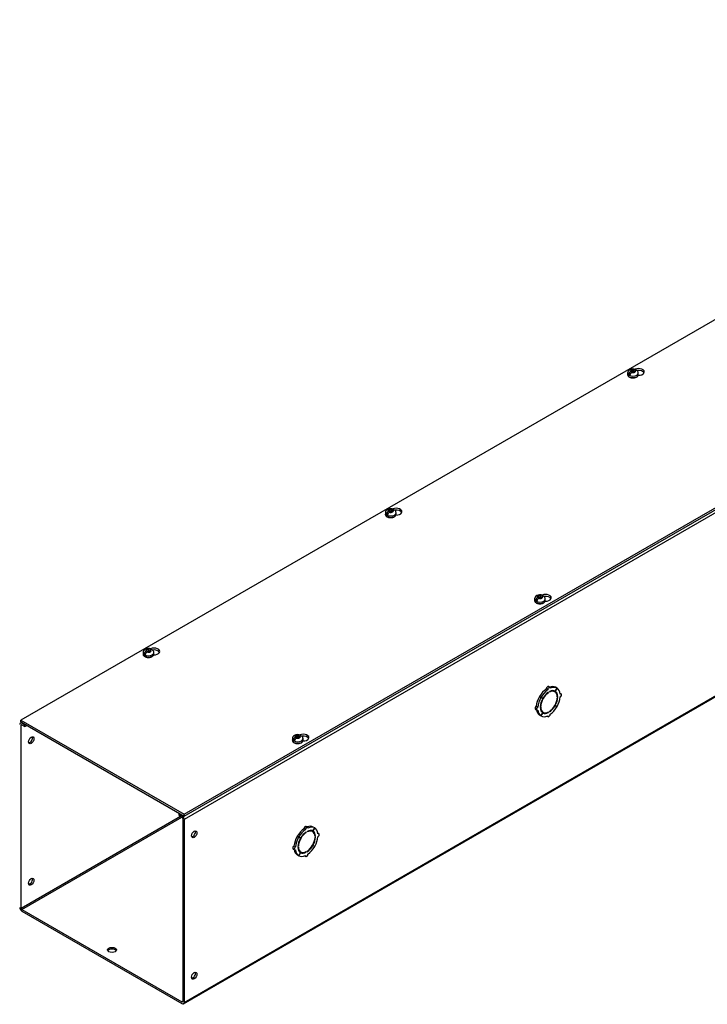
# Model space of a CAD drawing. Header units: inches. Extents: x 1 to 299, y -2 to 199.
# Tile 8 of 14: x 205 to 229, y 104 to 139. Entities that reach past the tile are written whole.
import ezdxf

# ---------------------------------------------------------------- set-up
doc = ezdxf.new("R2010")
doc.units = ezdxf.units.IN
doc.header["$MEASUREMENT"] = 0
for name, color, linetype in [('COM56318-1', 7, 'Continuous'), ('COM70724-6', 7, 'Continuous'), ('Default', 7, 'Continuous'), ('SCS19515', 7, 'Continuous')]:
    doc.layers.add(name, color=color, linetype=linetype)

# ---------------------------------------------------------------- blocks, each defined once
blk = doc.blocks.new('SE3')
at = {"layer": 'COM56318-1', "color": 7, "linetype": 'Continuous'}
for p, q in [((247.381, 138.46), (204.999, 113.99)), ((210.714, 110.691), (253.096, 135.16)), ((210.714, 110.627), (253.096, 135.097)), ((204.999, 113.99), (210.714, 110.691)), ((204.999, 113.926), (204.999, 113.99)), ((204.999, 113.926), (210.714, 110.627)), ((210.714, 110.627), (210.714, 110.691))]:
    blk.add_line(p, q, dxfattribs=at)
for centre, major_axis, start_param, end_param in [((226.626, 126.196), (-0.203, 0), 1.52328, 5.342971), ((226.626, 126.132), (0.203, 0), 0.275127, 1.792611), ((218.14, 121.297), (-0.203, 0), 1.52328, 5.342971), ((218.14, 121.233), (0.203, 0), 0.275127, 1.792611), ((223.369, 118.278), (-0.203, 0), 1.52328, 5.342971), ((223.369, 118.214), (0.203, 0), 0.275127, 1.792611), ((209.655, 116.398), (-0.203, 0), 1.52328, 5.342971), ((209.655, 116.334), (0.203, 0), 0.275127, 1.792611), ((214.883, 113.379), (-0.203, 0), 1.52328, 5.342971), ((214.883, 113.315), (0.203, 0), 0.275127, 1.792611)]:
    blk.add_ellipse(centre, major_axis=major_axis, ratio=0.57735, start_param=start_param, end_param=end_param, dxfattribs=at)
at = {"layer": 'COM70724-6', "color": 7, "linetype": 'Continuous'}
for p, q in [((295.566, 159.503), (210.714, 110.513)), ((210.691, 104.05), (295.544, 153.039)), ((210.714, 104.099), (295.566, 153.089)), ((223.448, 115.056), (223.397, 115.086)), ((223.478, 114.954), (223.462, 114.963)), ((223.524, 115.136), (223.473, 115.165)), ((223.478, 114.954), (223.478, 114.974)), ((223.507, 114.99), (223.507, 114.97)), ((223.699, 114.983), (223.648, 115.012)), ((223.773, 115.113), (223.71, 115.005)), ((223.712, 115.004), (223.71, 115.005)), ((223.712, 115.004), (223.775, 115.112)), ((223.773, 115.113), (223.722, 115.143)), ((223.775, 115.112), (223.773, 115.113)), ((223.919, 114.908), (223.885, 114.927)), ((223.21, 114.786), (223.159, 114.815)), ((223.159, 114.815), (223.222, 114.779)), ((223.212, 114.79), (223.162, 114.819)), ((223.224, 114.783), (223.162, 114.819)), ((223.21, 114.786), (223.273, 114.75)), ((223.275, 114.753), (223.212, 114.79)), ((223.273, 114.75), (223.222, 114.779)), ((223.275, 114.753), (223.224, 114.783)), ((223.802, 114.82), (223.782, 114.831)), ((223.784, 114.81), (223.802, 114.82)), ((223.802, 114.787), (223.784, 114.777)), ((223.015, 114.372), (223.066, 114.343)), ((223.097, 114.448), (223.046, 114.478)), ((223.183, 114.463), (223.201, 114.473)), ((223.201, 114.441), (223.183, 114.431)), ((223.201, 114.473), (223.185, 114.483)), ((223.273, 114.247), (223.21, 114.139)), ((223.212, 114.138), (223.275, 114.246)), ((223.235, 114.298), (223.286, 114.268)), ((223.275, 114.246), (223.273, 114.247)), ((223.478, 114.26), (223.459, 114.271)), ((223.478, 114.26), (223.478, 114.281)), ((223.507, 114.297), (223.507, 114.277)), ((223.71, 114.497), (223.698, 114.505)), ((223.712, 114.501), (223.7, 114.508)), ((223.71, 114.497), (223.773, 114.461)), ((223.775, 114.465), (223.712, 114.501)), ((205.022, 113.913), (204.977, 113.888)), ((205.053, 113.895), (205.031, 113.882)), ((223.21, 114.139), (223.159, 114.168)), ((223.212, 114.138), (223.21, 114.139)), ((223.427, 114.135), (223.461, 114.115)), ((205.006, 113.809), (205.031, 113.824)), ((205.006, 107.394), (205.006, 113.809)), ((205.031, 113.882), (205.132, 113.824)), ((205.031, 113.824), (205.132, 113.766)), ((205.132, 113.824), (205.154, 113.837)), ((205.132, 113.766), (205.132, 113.824)), ((205.132, 113.766), (205.205, 113.808)), ((210.586, 110.616), (205.006, 107.394)), ((205.031, 107.35), (210.637, 110.587)), ((210.559, 110.716), (210.537, 110.704)), ((210.537, 110.704), (210.637, 110.646)), ((210.537, 110.645), (210.537, 110.704)), ((210.537, 110.645), (210.637, 110.587)), ((210.637, 110.646), (210.659, 110.659)), ((210.663, 110.543), (210.663, 104.128)), ((210.714, 110.513), (210.714, 104.099)), ((214.963, 110.157), (214.912, 110.187)), ((215.038, 110.237), (214.988, 110.266)), ((215.021, 110.091), (215.021, 110.071)), ((215.213, 110.084), (215.163, 110.113)), ((215.287, 110.214), (215.225, 110.106)), ((215.227, 110.105), (215.225, 110.106)), ((215.227, 110.105), (215.29, 110.213)), ((215.287, 110.214), (215.236, 110.244)), ((215.29, 110.213), (215.287, 110.214)), ((214.725, 109.887), (214.674, 109.916)), ((214.674, 109.916), (214.737, 109.88)), ((214.727, 109.891), (214.676, 109.92)), ((214.739, 109.884), (214.676, 109.92)), ((214.725, 109.887), (214.788, 109.851)), ((214.789, 109.854), (214.727, 109.891)), ((214.788, 109.851), (214.737, 109.88)), ((214.789, 109.854), (214.739, 109.884)), ((214.993, 110.055), (214.977, 110.064)), ((214.993, 110.055), (214.993, 110.075)), ((215.316, 109.921), (215.297, 109.932)), ((215.299, 109.911), (215.316, 109.921)), ((215.316, 109.888), (215.299, 109.878)), ((215.434, 110.009), (215.4, 110.028)), ((214.53, 109.473), (214.581, 109.444)), ((214.612, 109.549), (214.561, 109.579)), ((214.698, 109.564), (214.716, 109.575)), ((214.716, 109.542), (214.698, 109.532)), ((214.716, 109.575), (214.699, 109.584)), ((214.75, 109.399), (214.801, 109.369)), ((215.021, 109.398), (215.021, 109.378)), ((215.225, 109.598), (215.213, 109.606)), ((215.227, 109.602), (215.214, 109.609)), ((215.225, 109.598), (215.287, 109.562)), ((215.29, 109.566), (215.227, 109.602)), ((214.725, 109.24), (214.674, 109.269)), ((214.788, 109.348), (214.725, 109.24)), ((214.727, 109.239), (214.725, 109.24)), ((214.727, 109.239), (214.789, 109.347)), ((214.789, 109.347), (214.788, 109.348)), ((214.942, 109.236), (214.976, 109.216)), ((214.993, 109.361), (214.974, 109.373)), ((214.993, 109.361), (214.993, 109.382)), ((205.031, 107.35), (210.637, 104.114)), ((205.031, 107.292), (210.637, 104.055)), ((210.663, 104.128), (210.637, 104.114))]:
    blk.add_line(p, q, dxfattribs=at)
for centre, major_axis, start_param, end_param in [((223.442, 114.655), (0.281, 0.487), 0.896739, 1.566433), ((223.492, 114.625), (-0.206, -0.357), 3.975495, 5.449283), ((223.492, 114.625), (0.281, 0.487), 0.896739, 1.566433), ((223.492, 114.625), (0.219, 0.379), 0.831128, 1.566433), ((223.442, 115.111), (-0.0313, -0.0541), 3.141593, 5.497787), ((223.492, 115.082), (-0.0313, -0.0541), 2.356194, 5.497787), ((223.442, 114.655), (0.281, 0.487), 0.004363, 0.620067), ((223.492, 114.625), (-0.206, -0.357), 2.404698, 3.878487), ((223.492, 114.625), (0.219, 0.379), 0.004363, 0.739668), ((223.492, 114.625), (0.281, 0.487), 0.004363, 0.674057), ((223.442, 114.655), (-0.206, -0.357), 3.141593, 3.271499), ((223.442, 114.655), (0.219, 0.379), 5.920402, 6.166551), ((223.492, 114.625), (0.219, 0.379), 5.543517, 6.278822), ((223.492, 114.625), (0.281, 0.487), 5.609128, 6.278822), ((223.442, 114.655), (-0.281, -0.487), 4.716752, 5.386446), ((223.492, 114.625), (-0.281, -0.487), 4.716752, 5.386446), ((223.492, 114.625), (-0.219, -0.379), 4.716752, 5.452057), ((223.492, 114.625), (0.206, 0.357), 3.975495, 5.449283), ((223.492, 114.625), (0.219, 0.379), 4.716752, 5.452057), ((223.492, 114.625), (0.281, 0.487), 4.716752, 5.386446), ((223.888, 114.854), (-0.0312, -0.0541), 0.785398, 3.926991), ((223.046, 114.427), (0.0313, 0.0541), 0.785398, 3.141593), ((223.442, 114.655), (-0.281, -0.487), 5.663118, 6.278822), ((223.097, 114.397), (0.0312, 0.0541), 0.785398, 3.926991), ((223.492, 114.625), (-0.281, -0.487), 5.609128, 6.278822), ((223.492, 114.625), (-0.219, -0.379), 5.543517, 6.278822), ((223.492, 114.625), (0.206, 0.357), 2.404698, 3.878487), ((223.442, 114.655), (0.206, 0.357), 3.011687, 3.141593), ((223.442, 114.655), (-0.219, -0.379), 0.116634, 0.362784), ((223.492, 114.625), (-0.219, -0.379), 0.004363, 0.739668), ((223.492, 114.625), (-0.219, -0.379), 0.831128, 1.566433), ((223.492, 114.625), (-0.281, -0.487), 0.896739, 1.566433), ((205.031, 113.794), (0.054, -0.0935), 2.356194, 3.926991), ((223.492, 114.625), (-0.281, -0.487), 0.004363, 0.674057), ((223.492, 114.169), (0.0312, 0.0541), 2.356194, 5.497787), ((205.031, 113.794), (0.018, -0.0312), 2.356194, 3.926991), ((205.309, 113.314), (0.067, 0.115), 3.534412, 5.890366), ((210.637, 110.558), (-0.054, 0.0935), 3.926991, 5.497787), ((210.637, 110.558), (-0.018, 0.0312), 3.926991, 5.497787), ((211.016, 110.019), (-0.067, -0.115), 0.392819, 2.748773), ((214.956, 109.756), (0.281, 0.487), 0.896739, 1.566433), ((215.007, 109.726), (0.281, 0.487), 0.896739, 1.566433), ((214.956, 110.212), (-0.0312, -0.0541), 3.141593, 5.497787), ((215.007, 110.183), (-0.0313, -0.0541), 2.356194, 5.497787), ((215.007, 109.726), (-0.206, -0.357), 2.404698, 3.878487), ((215.007, 109.726), (0.219, 0.379), 0.004363, 0.739668), ((214.956, 109.756), (0.281, 0.487), 0.004363, 0.620067), ((215.007, 109.726), (0.281, 0.487), 0.004363, 0.674057), ((214.956, 109.756), (-0.206, -0.357), 3.141593, 3.271499), ((214.956, 109.756), (0.219, 0.379), 5.920402, 6.166551), ((215.007, 109.726), (0.219, 0.379), 5.543517, 6.278822), ((215.007, 109.726), (0.281, 0.487), 5.609128, 6.278822), ((214.956, 109.756), (-0.281, -0.487), 4.716752, 5.386446), ((215.007, 109.726), (-0.281, -0.487), 4.716752, 5.386446), ((215.007, 109.726), (-0.219, -0.379), 4.716752, 5.452057), ((215.007, 109.726), (-0.206, -0.357), 3.975495, 5.449283), ((215.007, 109.726), (0.219, 0.379), 0.831128, 1.566433), ((215.007, 109.726), (0.206, 0.357), 3.975495, 5.449283), ((215.007, 109.726), (0.219, 0.379), 4.716752, 5.452057), ((215.007, 109.726), (0.281, 0.487), 4.716752, 5.386446), ((215.402, 109.955), (-0.0313, -0.0541), 0.785398, 3.926991), ((214.561, 109.528), (0.0313, 0.0541), 0.785398, 3.141593), ((214.956, 109.756), (-0.281, -0.487), 5.663118, 6.278822), ((214.612, 109.498), (0.0313, 0.0541), 0.785398, 3.926991), ((215.007, 109.726), (-0.281, -0.487), 5.609128, 6.278822), ((215.007, 109.726), (-0.219, -0.379), 5.543517, 6.278822), ((215.007, 109.726), (0.206, 0.357), 2.404698, 3.878487), ((214.956, 109.756), (0.206, 0.357), 3.011686, 3.141593), ((215.007, 109.726), (-0.219, -0.379), 0.831128, 1.566433), ((215.007, 109.726), (-0.281, -0.487), 0.896739, 1.566433), ((215.007, 109.726), (-0.281, -0.487), 0.004363, 0.674057), ((214.956, 109.756), (-0.219, -0.379), 0.116634, 0.362783), ((215.007, 109.726), (-0.219, -0.379), 0.004363, 0.739668), ((215.007, 109.27), (0.0312, 0.0541), 2.356194, 5.497787), ((205.309, 108.356), (0.067, 0.115), 3.534412, 5.890366), ((205.031, 107.38), (-0.054, 0.0935), 0.785398, 2.356194), ((205.031, 107.38), (-0.018, 0.0312), 0.785398, 2.356194), ((208.188, 105.877), (-0.156, 0), 3.473487, 5.951291), ((211.016, 105.061), (-0.067, -0.115), 0.392819, 2.748773), ((210.637, 104.143), (-0.018, 0.0312), 2.356194, 3.926991), ((210.637, 104.143), (-0.054, 0.0935), 2.356194, 3.926991)]:
    blk.add_ellipse(centre, major_axis=major_axis, ratio=0.57735, start_param=start_param, end_param=end_param, dxfattribs=at)
for centre, major_axis in [((205.359, 113.285), (0.067, 0.115)), ((211.067, 109.989), (-0.066, -0.115)), ((205.359, 108.327), (0.067, 0.115)), ((208.188, 105.936), (-0.156, 0)), ((211.067, 105.032), (-0.067, -0.115))]:
    blk.add_ellipse(centre, major_axis=major_axis, ratio=0.57735, dxfattribs=at)
at = {"layer": 'SCS19515', "color": 7, "linetype": 'Continuous'}
for p, q in [((226.246, 126.154), (226.246, 126.105)), ((226.354, 126.145), (226.282, 126.103)), ((226.377, 126.22), (226.347, 126.202)), ((226.377, 126.26), (226.447, 126.26)), ((226.377, 126.22), (226.377, 126.26)), ((226.377, 126.22), (226.377, 126.169)), ((226.377, 126.198), (226.447, 126.198)), ((226.389, 126.177), (226.42, 126.195)), ((226.489, 126.195), (226.42, 126.195)), ((226.478, 126.277), (226.447, 126.26)), ((226.447, 126.198), (226.447, 126.26)), ((226.489, 126.223), (226.447, 126.198)), ((226.489, 126.235), (226.52, 126.253)), ((226.489, 126.235), (226.489, 126.195)), ((226.621, 126.105), (226.621, 126.154)), ((217.761, 121.255), (217.761, 121.206)), ((217.868, 121.246), (217.797, 121.204)), ((217.892, 121.321), (217.861, 121.303)), ((217.892, 121.361), (217.962, 121.361)), ((217.892, 121.321), (217.892, 121.361)), ((217.892, 121.321), (217.892, 121.27)), ((217.892, 121.299), (217.962, 121.299)), ((217.904, 121.278), (217.934, 121.296)), ((218.004, 121.296), (217.934, 121.296)), ((217.992, 121.379), (217.962, 121.361)), ((217.962, 121.299), (217.962, 121.361)), ((218.004, 121.324), (217.962, 121.299)), ((218.004, 121.336), (218.035, 121.354)), ((218.004, 121.336), (218.004, 121.296)), ((218.136, 121.206), (218.136, 121.255)), ((222.989, 118.236), (222.989, 118.187)), ((223.097, 118.227), (223.025, 118.186)), ((223.12, 118.302), (223.09, 118.284)), ((223.12, 118.342), (223.19, 118.342)), ((223.12, 118.302), (223.12, 118.342)), ((223.12, 118.302), (223.12, 118.251)), ((223.12, 118.281), (223.19, 118.281)), ((223.132, 118.26), (223.163, 118.277)), ((223.232, 118.277), (223.163, 118.277)), ((223.221, 118.36), (223.19, 118.342)), ((223.19, 118.281), (223.19, 118.342)), ((223.232, 118.305), (223.19, 118.281)), ((223.232, 118.318), (223.263, 118.335)), ((223.232, 118.318), (223.232, 118.277)), ((223.364, 118.187), (223.364, 118.236)), ((209.275, 116.356), (209.275, 116.307)), ((209.383, 116.347), (209.312, 116.305)), ((209.407, 116.422), (209.376, 116.404)), ((209.407, 116.462), (209.476, 116.462)), ((209.407, 116.422), (209.407, 116.462)), ((209.407, 116.422), (209.407, 116.371)), ((209.407, 116.401), (209.476, 116.401)), ((209.418, 116.379), (209.449, 116.397)), ((209.519, 116.397), (209.449, 116.397)), ((209.507, 116.48), (209.476, 116.462)), ((209.476, 116.401), (209.476, 116.462)), ((209.519, 116.425), (209.476, 116.401)), ((209.519, 116.437), (209.55, 116.455)), ((209.519, 116.437), (209.519, 116.397)), ((209.65, 116.307), (209.65, 116.356)), ((214.504, 113.337), (214.504, 113.288)), ((214.611, 113.328), (214.54, 113.287)), ((214.635, 113.403), (214.604, 113.385)), ((214.635, 113.443), (214.705, 113.443)), ((214.635, 113.403), (214.635, 113.443)), ((214.635, 113.403), (214.635, 113.352)), ((214.635, 113.382), (214.705, 113.382)), ((214.647, 113.361), (214.678, 113.378)), ((214.747, 113.378), (214.678, 113.378)), ((214.736, 113.461), (214.705, 113.443)), ((214.705, 113.382), (214.705, 113.443)), ((214.747, 113.406), (214.705, 113.382)), ((214.747, 113.419), (214.778, 113.436)), ((214.747, 113.419), (214.747, 113.378)), ((214.879, 113.288), (214.879, 113.337))]:
    blk.add_line(p, q, dxfattribs=at)
for centre, radius, start, end in [((226.38, 126.153), 0.133, 117.0366, 179.2546), ((226.424, 126.081), 0.144, 122.6431, 170.9725), ((226.433, 126.061), 0.239, 68.7414, 118.273), ((226.466, 126.056), 0.144, 122.6435, 170.9722), ((226.493, 126.153), 0.128, 0.1569, 52.419), ((217.895, 121.254), 0.133, 117.0366, 179.2546), ((217.939, 121.182), 0.144, 122.6431, 170.9725), ((217.948, 121.162), 0.239, 68.7414, 118.273), ((217.981, 121.157), 0.144, 122.6435, 170.9722), ((218.008, 121.255), 0.128, 0.1569, 52.419), ((223.176, 118.143), 0.239, 68.7414, 118.273), ((223.123, 118.235), 0.133, 117.0366, 179.2546), ((223.167, 118.163), 0.144, 122.6431, 170.9725), ((223.21, 118.139), 0.144, 122.6435, 170.9722), ((223.236, 118.236), 0.128, 0.1569, 52.419), ((209.409, 116.355), 0.133, 117.0366, 179.2546), ((209.453, 116.283), 0.144, 122.6431, 170.9725), ((209.462, 116.263), 0.239, 68.7414, 118.273), ((209.496, 116.258), 0.144, 122.6435, 170.9722), ((209.523, 116.356), 0.128, 0.1569, 52.419), ((214.638, 113.336), 0.133, 117.0366, 179.2546), ((214.682, 113.264), 0.144, 122.6431, 170.9725), ((214.691, 113.244), 0.239, 68.7414, 118.273), ((214.724, 113.24), 0.144, 122.6435, 170.9722), ((214.751, 113.337), 0.128, 0.1569, 52.419)]:
    blk.add_arc(centre, radius, start, end, dxfattribs=at)
for centre, major_axis, start_param, end_param in [((226.433, 126.154), (-0.187, 0), 6.278965, 6.283185), ((226.433, 126.154), (-0.187, 0), 0, 3.141093), ((226.433, 126.105), (0.188, 0), 3.141593, 3.167603), ((226.433, 126.105), (0.188, 0), 3.167603, 6.283185), ((226.433, 126.166), (-0.186, 0), 0.623612, 0.947184), ((226.433, 126.227), (0.0975, 0), 1.098165, 3.614224), ((226.433, 126.227), (-0.0975, 0), 1.098165, 3.614224), ((217.948, 121.255), (-0.187, 0), 6.278965, 6.283185), ((217.948, 121.255), (-0.187, 0), 0, 3.141093), ((217.948, 121.206), (0.188, 0), 3.141593, 3.167603), ((217.948, 121.206), (0.188, 0), 3.167603, 6.283185), ((217.948, 121.267), (-0.186, 0), 0.623612, 0.947184), ((217.948, 121.328), (0.0975, 0), 1.098165, 3.614224), ((217.948, 121.328), (-0.0975, 0), 1.098165, 3.614224), ((223.176, 118.31), (0.0975, 0), 1.098165, 3.614224), ((223.176, 118.236), (-0.188, 0), 6.278965, 6.283185), ((223.176, 118.236), (-0.188, 0), 0, 3.141093), ((223.176, 118.187), (0.188, 0), 3.141593, 3.167603), ((223.176, 118.187), (0.188, 0), 3.167603, 6.283185), ((223.176, 118.249), (-0.186, 0), 0.623612, 0.947184), ((223.176, 118.31), (-0.0975, 0), 1.098165, 3.614224), ((209.463, 116.356), (-0.188, 0), 6.278965, 6.283185), ((209.463, 116.356), (-0.188, 0), 0, 3.141093), ((209.463, 116.307), (0.188, 0), 3.141593, 3.167603), ((209.463, 116.307), (0.188, 0), 3.167603, 6.283185), ((209.463, 116.368), (-0.186, 0), 0.623612, 0.947184), ((209.463, 116.429), (0.0975, 0), 1.098165, 3.614224), ((209.463, 116.429), (-0.0975, 0), 1.098165, 3.614224), ((214.691, 113.337), (-0.188, 0), 6.278965, 6.283185), ((214.691, 113.337), (-0.188, 0), 0, 3.141093), ((214.691, 113.288), (0.188, 0), 3.141593, 3.167603), ((214.691, 113.288), (0.188, 0), 3.167603, 6.283185), ((214.691, 113.35), (-0.186, 0), 0.623612, 0.947184), ((214.691, 113.411), (0.0975, 0), 1.098165, 3.614224), ((214.691, 113.411), (-0.0975, 0), 1.098165, 3.614224)]:
    blk.add_ellipse(centre, major_axis=major_axis, ratio=0.57735, start_param=start_param, end_param=end_param, dxfattribs=at)
for points, knots in [([(226.247, 126.101), (226.247, 126.095), (226.248, 126.081), (226.259, 126.059), (226.277, 126.037), (226.302, 126.018), (226.333, 126.003), (226.369, 125.992), (226.408, 125.986), (226.449, 125.986), (226.488, 125.99), (226.524, 126), (226.549, 126.01), (226.559, 126.016), (226.561, 126.017)], [0, 0, 0, 0, 0.060553, 0.1457, 0.232818, 0.32417, 0.418649, 0.513918, 0.608916, 0.703714, 0.798632, 0.893952, 0.984895, 1, 1, 1, 1]), ([(226.542, 126.253), (226.541, 126.257), (226.54, 126.261), (226.538, 126.268), (226.536, 126.271), (226.532, 126.276), (226.53, 126.278), (226.525, 126.282), (226.523, 126.284), (226.517, 126.286), (226.514, 126.286), (226.507, 126.287), (226.504, 126.287), (226.496, 126.285), (226.493, 126.284), (226.485, 126.281), (226.482, 126.28), (226.478, 126.277)], [0, 0, 0, 0, 0.125, 0.125, 0.25, 0.25, 0.375, 0.375, 0.5, 0.5, 0.625, 0.625, 0.75, 0.75, 0.875, 0.875, 1, 1, 1, 1]), ([(226.52, 126.253), (226.524, 126.255), (226.528, 126.257), (226.535, 126.26), (226.539, 126.261), (226.546, 126.262), (226.549, 126.262), (226.556, 126.262), (226.559, 126.261), (226.565, 126.259), (226.568, 126.258), (226.571, 126.256), (226.571, 126.255), (226.571, 126.255)], [0, 0, 0, 0, 0.125, 0.125, 0.25, 0.25, 0.375, 0.375, 0.5, 0.5, 0.625, 0.625, 0.640509, 0.640509, 0.640509, 0.640509]), ([(226.561, 126.017), (226.566, 126.02), (226.58, 126.029), (226.6, 126.047), (226.614, 126.071), (226.621, 126.091), (226.62, 126.101), (226.62, 126.104)], [0, 0, 0, 0, 0.149331, 0.431563, 0.679388, 0.917704, 1, 1, 1, 1]), ([(217.762, 121.202), (217.762, 121.196), (217.763, 121.182), (217.773, 121.16), (217.792, 121.138), (217.817, 121.119), (217.848, 121.104), (217.884, 121.093), (217.923, 121.087), (217.963, 121.087), (218.003, 121.091), (218.039, 121.101), (218.063, 121.111), (218.074, 121.117), (218.075, 121.118)], [0, 0, 0, 0, 0.060553, 0.1457, 0.232818, 0.32417, 0.418649, 0.513918, 0.608916, 0.703714, 0.798632, 0.893952, 0.984895, 1, 1, 1, 1]), ([(218.057, 121.354), (218.056, 121.358), (218.055, 121.362), (218.053, 121.369), (218.051, 121.372), (218.047, 121.377), (218.045, 121.379), (218.04, 121.383), (218.037, 121.385), (218.031, 121.387), (218.028, 121.387), (218.022, 121.388), (218.018, 121.388), (218.011, 121.386), (218.007, 121.385), (218, 121.383), (217.996, 121.381), (217.992, 121.379)], [0, 0, 0, 0, 0.125, 0.125, 0.25, 0.25, 0.375, 0.375, 0.5, 0.5, 0.625, 0.625, 0.75, 0.75, 0.875, 0.875, 1, 1, 1, 1]), ([(218.035, 121.354), (218.039, 121.356), (218.042, 121.358), (218.05, 121.361), (218.054, 121.362), (218.061, 121.363), (218.064, 121.363), (218.071, 121.363), (218.074, 121.362), (218.08, 121.36), (218.082, 121.359), (218.085, 121.357), (218.086, 121.356), (218.086, 121.356)], [0, 0, 0, 0, 0.125, 0.125, 0.25, 0.25, 0.375, 0.375, 0.5, 0.5, 0.625, 0.625, 0.640509, 0.640509, 0.640509, 0.640509]), ([(218.075, 121.118), (218.081, 121.121), (218.095, 121.13), (218.115, 121.148), (218.129, 121.172), (218.136, 121.192), (218.135, 121.202), (218.135, 121.205)], [0, 0, 0, 0, 0.149331, 0.431563, 0.679388, 0.917704, 1, 1, 1, 1]), ([(222.99, 118.184), (222.99, 118.177), (222.991, 118.163), (223.002, 118.141), (223.02, 118.119), (223.045, 118.1), (223.076, 118.085), (223.112, 118.074), (223.152, 118.069), (223.192, 118.068), (223.231, 118.073), (223.268, 118.082), (223.292, 118.092), (223.302, 118.098), (223.304, 118.099)], [0, 0, 0, 0, 0.060553, 0.1457, 0.232818, 0.32417, 0.418649, 0.513918, 0.608916, 0.703714, 0.798632, 0.893952, 0.984895, 1, 1, 1, 1]), ([(223.285, 118.336), (223.285, 118.34), (223.284, 118.343), (223.281, 118.35), (223.279, 118.353), (223.276, 118.359), (223.273, 118.361), (223.268, 118.365), (223.266, 118.366), (223.26, 118.368), (223.257, 118.369), (223.25, 118.369), (223.247, 118.369), (223.239, 118.368), (223.236, 118.367), (223.228, 118.364), (223.225, 118.362), (223.221, 118.36)], [0, 0, 0, 0, 0.125, 0.125, 0.25, 0.25, 0.375, 0.375, 0.5, 0.5, 0.625, 0.625, 0.75, 0.75, 0.875, 0.875, 1, 1, 1, 1]), ([(223.263, 118.335), (223.267, 118.338), (223.271, 118.339), (223.278, 118.342), (223.282, 118.343), (223.289, 118.345), (223.293, 118.345), (223.299, 118.344), (223.302, 118.344), (223.308, 118.342), (223.311, 118.34), (223.314, 118.338), (223.314, 118.338), (223.314, 118.337)], [0, 0, 0, 0, 0.125, 0.125, 0.25, 0.25, 0.375, 0.375, 0.5, 0.5, 0.625, 0.625, 0.640509, 0.640509, 0.640509, 0.640509]), ([(223.304, 118.099), (223.31, 118.103), (223.323, 118.112), (223.343, 118.13), (223.357, 118.153), (223.364, 118.173), (223.363, 118.183), (223.363, 118.187)], [0, 0, 0, 0, 0.149331, 0.431563, 0.679388, 0.917704, 1, 1, 1, 1]), ([(209.276, 116.303), (209.277, 116.297), (209.277, 116.283), (209.288, 116.261), (209.306, 116.239), (209.331, 116.22), (209.363, 116.205), (209.399, 116.194), (209.438, 116.188), (209.478, 116.188), (209.518, 116.192), (209.554, 116.202), (209.578, 116.212), (209.588, 116.218), (209.59, 116.219)], [0, 0, 0, 0, 0.060553, 0.1457, 0.232818, 0.32417, 0.418649, 0.513918, 0.608916, 0.703714, 0.798632, 0.893952, 0.984895, 1, 1, 1, 1]), ([(209.572, 116.455), (209.571, 116.459), (209.57, 116.463), (209.567, 116.47), (209.566, 116.473), (209.562, 116.478), (209.56, 116.48), (209.555, 116.484), (209.552, 116.486), (209.546, 116.488), (209.543, 116.488), (209.536, 116.489), (209.533, 116.489), (209.526, 116.487), (209.522, 116.486), (209.515, 116.484), (209.511, 116.482), (209.507, 116.48)], [0, 0, 0, 0, 0.125, 0.125, 0.25, 0.25, 0.375, 0.375, 0.5, 0.5, 0.625, 0.625, 0.75, 0.75, 0.875, 0.875, 1, 1, 1, 1]), ([(209.55, 116.455), (209.553, 116.457), (209.557, 116.459), (209.565, 116.462), (209.568, 116.463), (209.575, 116.464), (209.579, 116.464), (209.586, 116.464), (209.589, 116.463), (209.594, 116.461), (209.597, 116.46), (209.6, 116.458), (209.6, 116.457), (209.601, 116.457)], [0, 0, 0, 0, 0.125, 0.125, 0.25, 0.25, 0.375, 0.375, 0.5, 0.5, 0.625, 0.625, 0.640509, 0.640509, 0.640509, 0.640509]), ([(209.59, 116.219), (209.596, 116.222), (209.61, 116.231), (209.629, 116.249), (209.644, 116.273), (209.65, 116.293), (209.65, 116.303), (209.649, 116.306)], [0, 0, 0, 0, 0.149331, 0.431563, 0.679388, 0.917704, 1, 1, 1, 1]), ([(214.505, 113.285), (214.505, 113.278), (214.506, 113.264), (214.517, 113.242), (214.535, 113.22), (214.56, 113.202), (214.591, 113.186), (214.627, 113.175), (214.666, 113.17), (214.706, 113.169), (214.746, 113.174), (214.782, 113.183), (214.806, 113.193), (214.817, 113.199), (214.819, 113.2)], [0, 0, 0, 0, 0.060553, 0.1457, 0.232818, 0.32417, 0.418649, 0.513918, 0.608916, 0.703714, 0.798632, 0.893952, 0.984895, 1, 1, 1, 1]), ([(214.8, 113.437), (214.799, 113.441), (214.798, 113.445), (214.796, 113.451), (214.794, 113.454), (214.79, 113.46), (214.788, 113.462), (214.783, 113.466), (214.78, 113.467), (214.775, 113.469), (214.771, 113.47), (214.765, 113.47), (214.761, 113.47), (214.754, 113.469), (214.75, 113.468), (214.743, 113.465), (214.739, 113.463), (214.736, 113.461)], [0, 0, 0, 0, 0.125, 0.125, 0.25, 0.25, 0.375, 0.375, 0.5, 0.5, 0.625, 0.625, 0.75, 0.75, 0.875, 0.875, 1, 1, 1, 1]), ([(214.778, 113.436), (214.782, 113.439), (214.786, 113.44), (214.793, 113.443), (214.797, 113.444), (214.804, 113.446), (214.807, 113.446), (214.814, 113.445), (214.817, 113.445), (214.823, 113.443), (214.826, 113.441), (214.828, 113.439), (214.829, 113.439), (214.829, 113.439)], [0, 0, 0, 0, 0.125, 0.125, 0.25, 0.25, 0.375, 0.375, 0.5, 0.5, 0.625, 0.625, 0.640509, 0.640509, 0.640509, 0.640509]), ([(214.819, 113.2), (214.824, 113.204), (214.838, 113.213), (214.858, 113.231), (214.872, 113.254), (214.879, 113.274), (214.878, 113.284), (214.878, 113.288)], [0, 0, 0, 0, 0.149331, 0.431563, 0.679388, 0.917704, 1, 1, 1, 1])]:
    blk.add_open_spline(points, degree=3, knots=knots, dxfattribs=at)

msp = doc.modelspace()

# ---------------------------------------------------------------- block references
at = {"layer": 'Default'}
msp.add_blockref('SE3', (0, 0), dxfattribs=at)

doc.saveas('drawing.dxf')
